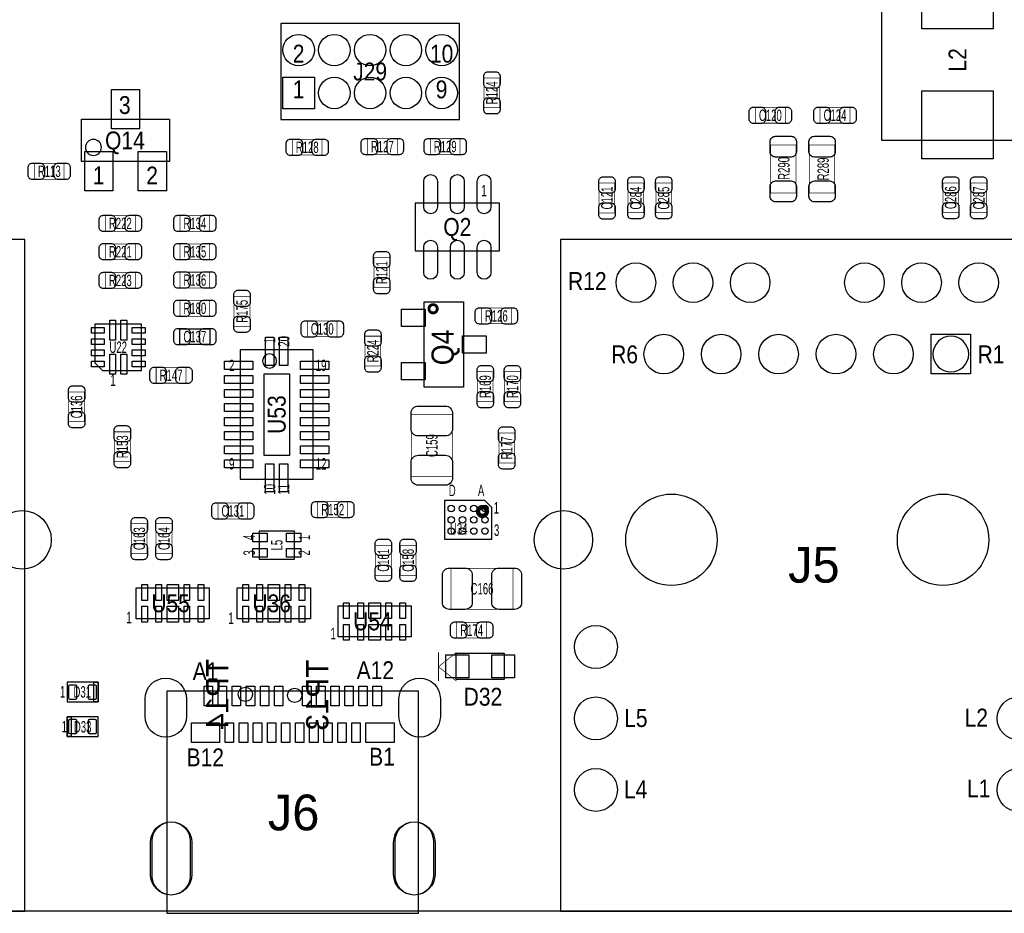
# Model space of a CAD drawing. Extents: x -31 to 174, y -12 to 124.
# Tile 12 of 20: x 86 to 121, y 0 to 32. Entities that reach past the tile are written whole.
import ezdxf
from ezdxf.enums import TextEntityAlignment as Align

# ---------------------------------------------------------------- set-up
doc = ezdxf.new("R2010")
doc.units = 0
for name, color, linetype in [('BG_OUTLINE', 3, 'CONTINUOUS'), ('PG_ASSEMBLY_TOP', 140, 'CONTINUOUS'), ('PIN_BOTTOM', 2, 'CONTINUOUS'), ('PIN_TOP', 160, 'CONTINUOUS'), ('RD_ASSEMBLY_BOTTOM', 140, 'CONTINUOUS'), ('RD_ASSEMBLY_TOP', 140, 'CONTINUOUS')]:
    doc.layers.add(name, color=color, linetype=linetype)

msp = doc.modelspace()

# ---------------------------------------------------------------- linework, layer by layer
at = {"layer": 'BG_OUTLINE'}
msp.add_lwpolyline([(0, 0), (0, 46.233588), (5.526532, 46.233588, 0.413393), (6.522212, 47.232062), (6.522212, 48.731932, 0.414214), (5.522214, 49.73193), (0, 49.73193), (0, 74.98207), (5.522214, 74.98207, 0.414214), (6.522212, 75.982068), (6.522212, 77.481938, 0.413393), (5.526532, 78.480412), (0, 78.480412), (0, 89.662), (150.622, 89.662), (150.622, 0)], format="xyb", close=True, dxfattribs=at)
at = {"layer": 'PG_ASSEMBLY_TOP'}
for points in [[(121.995184, 27.40914), (121.995184, 33.1089), (116.595144, 33.1089), (116.595144, 27.40914), (121.995184, 27.40914)], [(95.25, 28.1432), (101.6, 28.1432), (101.6, 31.5468), (95.25, 31.5468), (95.25, 28.1432)], [(88.175592, 26.652728), (88.175592, 28.152852), (91.295728, 28.152852), (91.295728, 26.652728), (88.175592, 26.652728)], [(100.023676, 25.170384), (100.023676, 23.470616), (103.023924, 23.470616), (103.023924, 25.170384), (100.023676, 25.170384)], [(68.628006, 0), (86.15807, 0), (86.15807, 23.880064), (68.628006, 23.880064), (68.628006, 0)], [(105.192322, 0), (122.722386, 0), (122.722386, 23.880064), (105.192322, 23.880064), (105.192322, 0)], [(90.299032, 20.870672), (88.649048, 20.870672), (88.649048, 19.485356), (88.913716, 19.220688), (90.299032, 19.220688), (90.299032, 20.870672)], [(91.666822, 20.141692), (91.666822, 20.701508), (92.727018, 20.701508), (92.727018, 20.141692), (91.666822, 20.141692)], [(93.805248, 19.95043), (93.805248, 15.35049), (96.405192, 15.35049), (96.405192, 19.95043), (93.805248, 19.95043)], [(101.067362, 14.601698), (101.067362, 13.221462), (102.747318, 13.221462), (102.747318, 14.351508), (102.497382, 14.601698), (101.067362, 14.601698)], [(94.48292, 13.51026), (94.48292, 12.5095), (95.7326, 12.5095), (95.7326, 13.51026), (94.48292, 13.51026)], [(103.18877, 8.231632), (101.48697, 8.231632), (101.48697, 9.171432), (103.18877, 9.171432), (103.18877, 8.231632)], [(88.75776, 8.135112), (87.65794, 8.135112), (87.65794, 7.435088), (88.75776, 7.435088), (88.75776, 8.135112)], [(91.205304, -0.0762), (100.145088, -0.0762), (100.145088, 7.823708), (91.205304, 7.823708), (91.205304, -0.0762)], [(87.65794, 6.210808), (88.75776, 6.210808), (88.75776, 6.910832), (87.65794, 6.910832), (87.65794, 6.210808)]]:
    msp.add_lwpolyline(points, dxfattribs=at)
for points, const_width in [([(102.470712, 29.615638), (103.030528, 29.615638), (103.030528, 28.555442), (102.470712, 28.555442), (102.470712, 29.615638)], 0.024892), ([(112.114838, 28.009342), (112.114838, 28.569158), (113.175034, 28.569158), (113.175034, 28.009342), (112.114838, 28.009342)], 0.024892), ([(115.472972, 28.569158), (115.472972, 28.009342), (114.412776, 28.009342), (114.412776, 28.569158), (115.472972, 28.569158)], 0.024892), ([(95.659702, 26.872692), (95.659702, 27.432508), (96.719898, 27.432508), (96.719898, 26.872692), (95.659702, 26.872692)], 0.024892), ([(99.386898, 27.457908), (99.386898, 26.898092), (98.326702, 26.898092), (98.326702, 27.457908), (99.386898, 27.457908)], 0.024892), ([(101.622098, 27.457908), (101.622098, 26.898092), (100.561902, 26.898092), (100.561902, 27.457908), (101.622098, 27.457908)], 0.024892), ([(113.555018, 25.529286), (112.654842, 25.529286), (112.654842, 27.229054), (113.555018, 27.229054), (113.555018, 25.529286)], 0.024892), ([(114.932968, 25.529286), (114.032792, 25.529286), (114.032792, 27.229054), (114.932968, 27.229054), (114.932968, 25.529286)], 0.024892), ([(86.491572, 26.016712), (86.491572, 26.576528), (87.551768, 26.576528), (87.551768, 26.016712), (86.491572, 26.016712)], 0.024892), ([(106.558842, 25.879298), (107.118658, 25.879298), (107.118658, 24.819102), (106.558842, 24.819102), (106.558842, 25.879298)], 0.024892), ([(108.147358, 24.825452), (107.587542, 24.825452), (107.587542, 25.885648), (108.147358, 25.885648), (108.147358, 24.825452)], 0.024892), ([(109.13745, 24.825452), (108.577634, 24.825452), (108.577634, 25.885648), (109.13745, 25.885648), (109.13745, 24.825452)], 0.024892), ([(119.337328, 24.825452), (118.777512, 24.825452), (118.777512, 25.885648), (119.337328, 25.885648), (119.337328, 24.825452)], 0.024892), ([(120.32742, 24.825452), (119.767604, 24.825452), (119.767604, 25.885648), (120.32742, 25.885648), (120.32742, 24.825452)], 0.024892), ([(89.020142, 24.16556), (89.020142, 24.725376), (90.080338, 24.725376), (90.080338, 24.16556), (89.020142, 24.16556)], 0.024892), ([(92.727018, 24.725376), (92.727018, 24.16556), (91.666822, 24.16556), (91.666822, 24.725376), (92.727018, 24.725376)], 0.024892), ([(90.080338, 23.719536), (90.080338, 23.15972), (89.020142, 23.15972), (89.020142, 23.719536), (90.080338, 23.719536)], 0.024892), ([(91.666822, 23.15972), (91.666822, 23.719536), (92.727018, 23.719536), (92.727018, 23.15972), (91.666822, 23.15972)], 0.024892), ([(99.118928, 22.16531), (98.559112, 22.16531), (98.559112, 23.225506), (99.118928, 23.225506), (99.118928, 22.16531)], 0.024892), ([(89.020142, 22.140164), (89.020142, 22.69998), (90.080338, 22.69998), (90.080338, 22.140164), (89.020142, 22.140164)], 0.024892), ([(92.727018, 22.713696), (92.727018, 22.15388), (91.666822, 22.15388), (91.666822, 22.713696), (92.727018, 22.713696)], 0.024892), ([(91.666822, 21.14804), (91.666822, 21.707856), (92.727018, 21.707856), (92.727018, 21.14804), (91.666822, 21.14804)], 0.024892), ([(93.593412, 21.853398), (94.153228, 21.853398), (94.153228, 20.793202), (93.593412, 20.793202), (93.593412, 21.853398)], 0.024892), ([(102.378002, 20.878292), (102.378002, 21.438108), (103.438198, 21.438108), (103.438198, 20.878292), (102.378002, 20.878292)], 0.024892), ([(96.193102, 20.416012), (96.193102, 20.975828), (97.253298, 20.975828), (97.253298, 20.416012), (96.193102, 20.416012)], 0.024892), ([(98.244152, 20.438618), (98.803968, 20.438618), (98.803968, 19.378422), (98.244152, 19.378422), (98.244152, 20.438618)], 0.024892), ([(91.883738, 19.327368), (91.883738, 18.767552), (90.823542, 18.767552), (90.823542, 19.327368), (91.883738, 19.327368)], 0.024892), ([(102.234492, 19.173698), (102.794308, 19.173698), (102.794308, 18.113502), (102.234492, 18.113502), (102.234492, 19.173698)], 0.024892), ([(103.762048, 18.113502), (103.202232, 18.113502), (103.202232, 19.173698), (103.762048, 19.173698), (103.762048, 18.113502)], 0.024892), ([(87.715852, 18.454878), (88.275668, 18.454878), (88.275668, 17.394682), (87.715852, 17.394682), (87.715852, 18.454878)], 0.024892), ([(101.347016, 15.448026), (99.887024, 15.448026), (99.887024, 17.648174), (101.347016, 17.648174), (101.347016, 15.448026)], 0.024892), ([(89.901268, 15.977362), (89.341452, 15.977362), (89.341452, 17.037558), (89.901268, 17.037558), (89.901268, 15.977362)], 0.024892), ([(103.558848, 15.934182), (102.999032, 15.934182), (102.999032, 16.994378), (103.558848, 16.994378), (103.558848, 15.934182)], 0.024892), ([(94.078298, 14.503908), (94.078298, 13.944092), (93.018102, 13.944092), (93.018102, 14.503908), (94.078298, 14.503908)], 0.024892), ([(96.566482, 13.994892), (96.566482, 14.554708), (97.626678, 14.554708), (97.626678, 13.994892), (96.566482, 13.994892)], 0.024892), ([(90.501978, 12.71143), (89.942162, 12.71143), (89.942162, 13.771626), (90.501978, 13.771626), (90.501978, 12.71143)], 0.024892), ([(90.822018, 13.771626), (91.381834, 13.771626), (91.381834, 12.71143), (90.822018, 12.71143), (90.822018, 13.771626)], 0.024892), ([(98.615246, 13.002006), (99.175062, 13.002006), (99.175062, 11.94181), (98.615246, 11.94181), (98.615246, 13.002006)], 0.024892), ([(100.054918, 11.94181), (99.495102, 11.94181), (99.495102, 13.002006), (100.054918, 13.002006), (100.054918, 11.94181)], 0.024892), ([(101.300026, 10.730484), (101.300026, 12.190476), (103.500174, 12.190476), (103.500174, 10.730484), (101.300026, 10.730484)], 0.024892), ([(101.502972, 9.709912), (101.502972, 10.269728), (102.563168, 10.269728), (102.563168, 9.709912), (101.502972, 9.709912)], 0.024892), ([(100.85451, 8.687308), (100.85451, 9.195308)], 0.0254), ([(101.48951, 9.195308), (100.85451, 8.687308)], 0.0254), ([(100.85451, 8.179308), (100.85451, 8.687308)], 0.0254), ([(100.85451, 8.687308), (101.48951, 8.179308)], 0.0254)]:
    msp.add_lwpolyline(points, dxfattribs=dict(at, const_width=const_width))
msp.add_lwpolyline([(88.876632, 27.14879, 1), (88.308688, 27.14879, 1)], format="xyb", close=True, dxfattribs=at)
for points in [[(100.343716, 21.662136), (101.743764, 21.662136), (101.743764, 18.622264), (100.343716, 18.622264)], [(90.112088, 10.39241), (90.112088, 11.49223), (92.712032, 11.49223), (92.712032, 10.39241)], [(93.703648, 10.39241), (93.703648, 11.49223), (96.303592, 11.49223), (96.303592, 10.39241)], [(97.285048, 9.74979), (97.285048, 10.84961), (99.884992, 10.84961), (99.884992, 9.74979)], [(88.75776, 8.135112), (88.75776, 7.435088), (88.6079, 7.435088), (88.6079, 8.135112)], [(87.65794, 6.210808), (87.65794, 6.910832), (87.8078, 6.910832), (87.8078, 6.210808)]]:
    msp.add_lwpolyline(points, close=True, dxfattribs=at)
for points, const_width in [([(100.810822, 21.4122, 1), (100.514658, 21.4122, 1), (100.810822, 21.4122)], 0.1016), ([(102.573074, 14.207236, 0.999644), (102.258114, 14.207236, 1.000356), (102.573074, 14.207236)], 0.1524)]:
    msp.add_lwpolyline(points, format="xyb", dxfattribs=dict(at, const_width=const_width))
for points in [[(119.69242, 19.800062, 1), (118.42242, 19.800062, 1), (119.69242, 19.800062)], [(95.101156, 19.55546, 1), (94.601284, 19.55546, 1), (95.101156, 19.55546)]]:
    msp.add_lwpolyline(points, format="xyb", dxfattribs=at)
at = {"layer": 'PIN_BOTTOM'}
for points in [[(96.4438, 29.6418), (96.4438, 28.5242), (95.3262, 28.5242), (95.3262, 29.6418)], [(118.353332, 19.095974), (118.353332, 20.503896), (119.761254, 20.503896), (119.761254, 19.095974)]]:
    msp.add_lwpolyline(points, close=True, dxfattribs=at)
for points in [[(91.901264, 7.547102), (91.901264, 6.92023, -1), (90.428064, 6.92023), (90.428064, 7.547102, -1)], [(99.449128, 6.92023), (99.449128, 7.547102, -1), (100.922328, 7.547102), (100.922328, 6.92023, -1)], [(92.032201, 2.496693), (92.032201, 1.250823, -1), (90.678127, 1.250823), (90.678127, 2.496693, -1)], [(100.672265, 2.496693), (100.672265, 1.250823, -1), (99.318191, 1.250823), (99.318191, 2.496693, -1)]]:
    msp.add_lwpolyline(points, format="xyb", close=True, dxfattribs=at)
for centre, radius in [((95.885, 30.607), 0.5588), ((97.155, 30.607), 0.5588), ((98.425, 30.607), 0.5588), ((99.695, 30.607), 0.5588), ((100.965, 30.607), 0.5588), ((97.155, 29.083), 0.5588), ((98.425, 29.083), 0.5588), ((99.695, 29.083), 0.5588), ((100.965, 29.083), 0.5588), ((107.86745, 22.340062), 0.703961), ((109.897418, 22.340062), 0.703961), ((111.927386, 22.340062), 0.703961), ((115.987322, 22.340062), 0.703961), ((118.017544, 22.340062), 0.703961), ((120.047512, 22.340062), 0.703961), ((108.857542, 19.800062), 0.703961), ((110.897416, 19.800062), 0.703961), ((112.937544, 19.800062), 0.703961), ((114.977418, 19.800062), 0.703961), ((117.017546, 19.800062), 0.703961), ((109.13237, 13.200126), 1.624965), ((118.782338, 13.200126), 1.624965), ((86.057994, 13.200126), 1.038987), ((105.292398, 13.200126), 1.038987), ((106.447336, 9.390126), 0.764032), ((93.992446, 7.708646), 0.254), ((95.742506, 7.6708), 0.254), ((106.447336, 6.850126), 0.764032), ((121.467372, 6.850126), 0.764032), ((106.447336, 4.310126), 0.764032), ((121.467372, 4.310126), 0.764032)]:
    msp.add_circle(centre, radius, dxfattribs=at)
at = {"layer": 'PIN_TOP'}
for points in [[(118.025164, 31.35884), (118.025164, 33.77184), (120.565164, 33.77184), (120.565164, 31.35884)], [(96.4438, 29.6418), (96.4438, 28.5242), (95.3262, 28.5242), (95.3262, 29.6418)], [(89.235534, 27.80284), (89.235534, 29.202888), (90.235532, 29.202888), (90.235532, 27.80284)], [(118.025164, 26.7462), (118.025164, 29.1592), (120.565164, 29.1592), (120.565164, 26.7462)], [(88.285574, 25.602692), (88.285574, 27.00274), (89.285572, 27.00274), (89.285572, 25.602692)], [(90.185494, 25.602692), (90.185494, 27.00274), (91.185492, 27.00274), (91.185492, 25.602692)], [(99.539806, 21.39696), (100.378006, 21.39696), (100.378006, 20.78736), (99.539806, 20.78736)], [(89.375742, 20.295616), (89.172542, 20.295616), (89.172542, 21.006816), (89.375742, 21.006816)], [(89.775538, 20.295616), (89.572338, 20.295616), (89.572338, 21.006816), (89.775538, 21.006816)], [(88.977724, 20.544028), (88.520524, 20.544028), (88.520524, 20.747228), (88.977724, 20.747228)], [(90.427556, 20.544028), (89.970356, 20.544028), (89.970356, 20.747228), (90.427556, 20.747228)], [(88.977724, 20.143978), (88.520524, 20.143978), (88.520524, 20.347178), (88.977724, 20.347178)], [(90.427556, 20.143978), (89.970356, 20.143978), (89.970356, 20.347178), (90.427556, 20.347178)], [(94.71025, 19.400266), (94.71025, 20.400264), (95.000318, 20.400264), (95.000318, 19.400266)], [(95.210122, 19.400266), (95.210122, 20.400264), (95.50019, 20.400264), (95.50019, 19.400266)], [(101.709474, 20.447), (102.547674, 20.447), (102.547674, 19.8374), (101.709474, 19.8374)], [(118.353332, 19.095974), (118.353332, 20.503896), (119.761254, 20.503896), (119.761254, 19.095974)], [(88.977724, 19.744182), (88.520524, 19.744182), (88.520524, 19.947382), (88.977724, 19.947382)], [(90.427556, 19.744182), (89.970356, 19.744182), (89.970356, 19.947382), (90.427556, 19.947382)], [(89.375742, 19.084544), (89.172542, 19.084544), (89.172542, 19.795744), (89.375742, 19.795744)], [(89.775538, 19.084544), (89.572338, 19.084544), (89.572338, 19.795744), (89.775538, 19.795744)], [(88.977724, 19.344132), (88.520524, 19.344132), (88.520524, 19.547332), (88.977724, 19.547332)], [(90.427556, 19.344132), (89.970356, 19.344132), (89.970356, 19.547332), (90.427556, 19.547332)], [(93.255211, 19.545554), (94.255209, 19.545554), (94.255209, 19.255486), (93.255211, 19.255486)], [(95.955231, 19.545554), (96.955229, 19.545554), (96.955229, 19.255486), (95.955231, 19.255486)], [(99.539806, 19.49704), (100.378006, 19.49704), (100.378006, 18.88744), (99.539806, 18.88744)], [(93.255211, 19.045428), (94.255209, 19.045428), (94.255209, 18.75536), (93.255211, 18.75536)], [(94.655259, 19.100419), (95.555181, 19.100419), (95.555181, 16.200501), (94.655259, 16.200501)], [(95.955231, 19.045428), (96.955229, 19.045428), (96.955229, 18.75536), (95.955231, 18.75536)], [(93.255211, 18.545556), (94.255209, 18.545556), (94.255209, 18.255488), (93.255211, 18.255488)], [(95.955231, 18.545556), (96.955229, 18.545556), (96.955229, 18.255488), (95.955231, 18.255488)], [(93.255211, 18.04543), (94.255209, 18.04543), (94.255209, 17.755362), (93.255211, 17.755362)], [(95.955231, 18.04543), (96.955229, 18.04543), (96.955229, 17.755362), (95.955231, 17.755362)], [(93.255211, 17.545558), (94.255209, 17.545558), (94.255209, 17.25549), (93.255211, 17.25549)], [(95.955231, 17.545558), (96.955229, 17.545558), (96.955229, 17.25549), (95.955231, 17.25549)], [(93.255211, 17.045432), (94.255209, 17.045432), (94.255209, 16.755364), (93.255211, 16.755364)], [(95.955231, 17.045432), (96.955229, 17.045432), (96.955229, 16.755364), (95.955231, 16.755364)], [(93.255211, 16.54556), (94.255209, 16.54556), (94.255209, 16.255492), (93.255211, 16.255492)], [(95.955231, 16.54556), (96.955229, 16.54556), (96.955229, 16.255492), (95.955231, 16.255492)], [(93.255211, 16.045434), (94.255209, 16.045434), (94.255209, 15.755366), (93.255211, 15.755366)], [(94.71025, 14.900402), (94.71025, 15.9004), (95.000318, 15.9004), (95.000318, 14.900402)], [(95.210122, 14.900402), (95.210122, 15.9004), (95.50019, 15.9004), (95.50019, 14.900402)], [(95.955231, 16.045434), (96.955229, 16.045434), (96.955229, 15.755366), (95.955231, 15.755366)], [(94.25432, 13.4366), (94.76232, 13.4366), (94.76232, 13.1318), (94.25432, 13.1318)], [(95.4532, 13.4366), (95.9612, 13.4366), (95.9612, 13.1318), (95.4532, 13.1318)], [(94.25432, 12.88796), (94.76232, 12.88796), (94.76232, 12.58316), (94.25432, 12.58316)], [(95.4532, 12.88796), (95.9612, 12.88796), (95.9612, 12.58316), (95.4532, 12.58316)], [(90.311986, 11.047984), (90.311986, 11.606784), (90.511884, 11.606784), (90.511884, 11.047984)], [(90.811858, 11.047984), (90.811858, 11.606784), (91.011756, 11.606784), (91.011756, 11.047984)], [(91.20886, 11.047984), (91.20886, 11.606784), (91.61526, 11.606784), (91.61526, 11.047984)], [(91.81211, 11.047984), (91.81211, 11.606784), (92.012008, 11.606784), (92.012008, 11.047984)], [(92.311982, 11.047984), (92.311982, 11.606784), (92.51188, 11.606784), (92.51188, 11.047984)], [(93.903546, 11.047984), (93.903546, 11.606784), (94.103444, 11.606784), (94.103444, 11.047984)], [(94.403418, 11.047984), (94.403418, 11.606784), (94.603316, 11.606784), (94.603316, 11.047984)], [(94.80042, 11.047984), (94.80042, 11.606784), (95.20682, 11.606784), (95.20682, 11.047984)], [(95.40367, 11.047984), (95.40367, 11.606784), (95.603568, 11.606784), (95.603568, 11.047984)], [(95.903542, 11.047984), (95.903542, 11.606784), (96.10344, 11.606784), (96.10344, 11.047984)], [(97.484946, 10.405364), (97.484946, 10.964164), (97.684844, 10.964164), (97.684844, 10.405364)], [(97.984818, 10.405364), (97.984818, 10.964164), (98.184716, 10.964164), (98.184716, 10.405364)], [(98.38182, 10.405364), (98.38182, 10.964164), (98.78822, 10.964164), (98.78822, 10.405364)], [(98.98507, 10.405364), (98.98507, 10.964164), (99.184968, 10.964164), (99.184968, 10.405364)], [(99.484942, 10.405364), (99.484942, 10.964164), (99.68484, 10.964164), (99.68484, 10.405364)], [(90.311986, 10.277856), (90.311986, 10.836656), (90.511884, 10.836656), (90.511884, 10.277856)], [(90.811858, 10.277856), (90.811858, 10.836656), (91.011756, 10.836656), (91.011756, 10.277856)], [(91.20886, 10.277856), (91.20886, 10.836656), (91.61526, 10.836656), (91.61526, 10.277856)], [(91.81211, 10.277856), (91.81211, 10.836656), (92.012008, 10.836656), (92.012008, 10.277856)], [(92.311982, 10.277856), (92.311982, 10.836656), (92.51188, 10.836656), (92.51188, 10.277856)], [(93.903546, 10.277856), (93.903546, 10.836656), (94.103444, 10.836656), (94.103444, 10.277856)], [(94.403418, 10.277856), (94.403418, 10.836656), (94.603316, 10.836656), (94.603316, 10.277856)], [(94.80042, 10.277856), (94.80042, 10.836656), (95.20682, 10.836656), (95.20682, 10.277856)], [(95.40367, 10.277856), (95.40367, 10.836656), (95.603568, 10.836656), (95.603568, 10.277856)], [(95.903542, 10.277856), (95.903542, 10.836656), (96.10344, 10.836656), (96.10344, 10.277856)], [(97.484946, 9.635236), (97.484946, 10.194036), (97.684844, 10.194036), (97.684844, 9.635236)], [(97.984818, 9.635236), (97.984818, 10.194036), (98.184716, 10.194036), (98.184716, 9.635236)], [(98.38182, 9.635236), (98.38182, 10.194036), (98.78822, 10.194036), (98.78822, 9.635236)], [(98.98507, 9.635236), (98.98507, 10.194036), (99.184968, 10.194036), (99.184968, 9.635236)], [(99.484942, 9.635236), (99.484942, 10.194036), (99.68484, 10.194036), (99.68484, 9.635236)], [(101.11867, 9.107932), (101.93147, 9.107932), (101.93147, 8.295132), (101.11867, 8.295132)], [(102.74427, 9.107932), (103.55707, 9.107932), (103.55707, 8.295132), (102.74427, 8.295132)], [(92.525088, 7.29361), (92.525088, 7.993634), (92.825062, 7.993634), (92.825062, 7.29361)], [(93.02496, 7.29361), (93.02496, 7.993634), (93.324934, 7.993634), (93.324934, 7.29361)], [(93.525086, 7.29361), (93.525086, 7.993634), (93.82506, 7.993634), (93.82506, 7.29361)], [(94.024958, 7.29361), (94.024958, 7.993634), (94.324932, 7.993634), (94.324932, 7.29361)], [(94.525084, 7.29361), (94.525084, 7.993634), (94.825058, 7.993634), (94.825058, 7.29361)], [(95.024956, 7.29361), (95.024956, 7.993634), (95.32493, 7.993634), (95.32493, 7.29361)], [(96.025208, 7.29361), (96.025208, 7.993634), (96.325182, 7.993634), (96.325182, 7.29361)], [(96.52508, 7.29361), (96.52508, 7.993634), (96.825054, 7.993634), (96.825054, 7.29361)], [(97.025206, 7.29361), (97.025206, 7.993634), (97.32518, 7.993634), (97.32518, 7.29361)], [(97.525078, 7.29361), (97.525078, 7.993634), (97.825052, 7.993634), (97.825052, 7.29361)], [(98.025204, 7.29361), (98.025204, 7.993634), (98.325178, 7.993634), (98.325178, 7.29361)], [(98.525076, 7.29361), (98.525076, 7.993634), (98.82505, 7.993634), (98.82505, 7.29361)], [(92.075, 5.993638), (92.075, 6.693662), (93.074998, 6.693662), (93.074998, 5.993638)], [(93.27515, 5.993638), (93.27515, 6.693662), (93.575124, 6.693662), (93.575124, 5.993638)], [(93.775022, 5.993638), (93.775022, 6.693662), (94.074996, 6.693662), (94.074996, 5.993638)], [(94.275148, 5.993638), (94.275148, 6.693662), (94.575122, 6.693662), (94.575122, 5.993638)], [(94.77502, 5.993638), (94.77502, 6.693662), (95.074994, 6.693662), (95.074994, 5.993638)], [(95.275146, 5.993638), (95.275146, 6.693662), (95.57512, 6.693662), (95.57512, 5.993638)], [(95.775018, 5.993638), (95.775018, 6.693662), (96.074992, 6.693662), (96.074992, 5.993638)], [(96.275144, 5.993638), (96.275144, 6.693662), (96.575118, 6.693662), (96.575118, 5.993638)], [(96.775016, 5.993638), (96.775016, 6.693662), (97.07499, 6.693662), (97.07499, 5.993638)], [(97.275142, 5.993638), (97.275142, 6.693662), (97.575116, 6.693662), (97.575116, 5.993638)], [(97.775014, 5.993638), (97.775014, 6.693662), (98.074988, 6.693662), (98.074988, 5.993638)], [(98.27514, 5.993638), (98.27514, 6.693662), (99.275138, 6.693662), (99.275138, 5.993638)]]:
    msp.add_lwpolyline(points, close=True, dxfattribs=at)
for points in [[(103.040688, 29.685488), (103.040688, 29.40558, -0.414846), (102.890574, 29.255466), (102.610666, 29.255466, -0.414846), (102.460552, 29.40558), (102.460552, 29.685488, -0.414846), (102.610666, 29.835602), (102.890574, 29.835602, -0.414846)], [(102.460552, 28.485592), (102.460552, 28.7655, -0.414846), (102.610666, 28.915614), (102.890574, 28.915614, -0.414846), (103.040688, 28.7655), (103.040688, 28.485592, -0.414846), (102.890574, 28.335478), (102.610666, 28.335478, -0.414846)], [(112.044988, 28.579318), (112.324896, 28.579318, -0.414846), (112.47501, 28.429204), (112.47501, 28.149296, -0.414846), (112.324896, 27.999182), (112.044988, 27.999182, -0.414846), (111.894874, 28.149296), (111.894874, 28.429204, -0.414846)], [(113.244884, 27.999182), (112.964976, 27.999182, -0.414846), (112.814862, 28.149296), (112.814862, 28.429204, -0.414846), (112.964976, 28.579318), (113.244884, 28.579318, -0.414846), (113.394998, 28.429204), (113.394998, 28.149296, -0.414846)], [(114.342926, 28.579318), (114.622834, 28.579318, -0.414846), (114.772948, 28.429204), (114.772948, 28.149296, -0.414846), (114.622834, 27.999182), (114.342926, 27.999182, -0.414846), (114.192812, 28.149296), (114.192812, 28.429204, -0.414846)], [(115.542822, 27.999182), (115.262914, 27.999182, -0.414846), (115.1128, 28.149296), (115.1128, 28.429204, -0.414846), (115.262914, 28.579318), (115.542822, 28.579318, -0.414846), (115.692936, 28.429204), (115.692936, 28.149296, -0.414846)], [(95.589852, 27.442668), (95.86976, 27.442668, -0.414846), (96.019874, 27.292554), (96.019874, 27.012646, -0.414846), (95.86976, 26.862532), (95.589852, 26.862532, -0.414846), (95.439738, 27.012646), (95.439738, 27.292554, -0.414846)], [(96.789748, 26.862532), (96.50984, 26.862532, -0.414846), (96.359726, 27.012646), (96.359726, 27.292554, -0.414846), (96.50984, 27.442668), (96.789748, 27.442668, -0.414846), (96.939862, 27.292554), (96.939862, 27.012646, -0.414846)], [(98.256852, 27.468068), (98.53676, 27.468068, -0.414846), (98.686874, 27.317954), (98.686874, 27.038046, -0.414846), (98.53676, 26.887932), (98.256852, 26.887932, -0.414846), (98.106738, 27.038046), (98.106738, 27.317954, -0.414846)], [(99.456748, 26.887932), (99.17684, 26.887932, -0.414846), (99.026726, 27.038046), (99.026726, 27.317954, -0.414846), (99.17684, 27.468068), (99.456748, 27.468068, -0.414846), (99.606862, 27.317954), (99.606862, 27.038046, -0.414846)], [(100.492052, 27.468068), (100.77196, 27.468068, -0.414846), (100.922074, 27.317954), (100.922074, 27.038046, -0.414846), (100.77196, 26.887932), (100.492052, 26.887932, -0.414846), (100.341938, 27.038046), (100.341938, 27.317954, -0.414846)], [(101.691948, 26.887932), (101.41204, 26.887932, -0.414846), (101.261926, 27.038046), (101.261926, 27.317954, -0.414846), (101.41204, 27.468068), (101.691948, 27.468068, -0.414846), (101.842062, 27.317954), (101.842062, 27.038046, -0.414846)], [(113.570004, 27.354276), (113.570004, 26.994104, -0.414556), (113.380012, 26.804112), (112.829848, 26.804112, -0.414556), (112.639856, 26.994104), (112.639856, 27.354276, -0.414556), (112.829848, 27.544268), (113.380012, 27.544268, -0.414556)], [(114.947954, 27.354276), (114.947954, 26.994104, -0.414556), (114.757962, 26.804112), (114.207798, 26.804112, -0.414556), (114.017806, 26.994104), (114.017806, 27.354276, -0.414556), (114.207798, 27.544268), (114.757962, 27.544268, -0.414556)], [(86.421722, 26.586688), (86.70163, 26.586688, -0.414846), (86.851744, 26.436574), (86.851744, 26.156666, -0.414846), (86.70163, 26.006552), (86.421722, 26.006552, -0.414846), (86.271608, 26.156666), (86.271608, 26.436574, -0.414846)], [(87.621618, 26.006552), (87.34171, 26.006552, -0.414846), (87.191596, 26.156666), (87.191596, 26.436574, -0.414846), (87.34171, 26.586688), (87.621618, 26.586688, -0.414846), (87.771732, 26.436574), (87.771732, 26.156666, -0.414846)], [(100.328857, 25.035637), (100.328857, 25.935559, -1), (100.818823, 25.935559), (100.818823, 25.035637, -1)], [(101.278817, 25.035637), (101.278817, 25.935559, -1), (101.768783, 25.935559), (101.768783, 25.035637, -1)], [(102.228777, 25.035637), (102.228777, 25.935559, -1), (102.718743, 25.935559), (102.718743, 25.035637, -1)], [(107.128818, 25.949148), (107.128818, 25.66924, -0.414846), (106.978704, 25.519126), (106.698796, 25.519126, -0.414846), (106.548682, 25.66924), (106.548682, 25.949148, -0.414846), (106.698796, 26.099262), (106.978704, 26.099262, -0.414846)], [(108.157518, 25.955498), (108.157518, 25.67559, -0.414846), (108.007404, 25.525476), (107.727496, 25.525476, -0.414846), (107.577382, 25.67559), (107.577382, 25.955498, -0.414846), (107.727496, 26.105612), (108.007404, 26.105612, -0.414846)], [(109.14761, 25.955498), (109.14761, 25.67559, -0.414846), (108.997496, 25.525476), (108.717588, 25.525476, -0.414846), (108.567474, 25.67559), (108.567474, 25.955498, -0.414846), (108.717588, 26.105612), (108.997496, 26.105612, -0.414846)], [(112.639856, 25.404064), (112.639856, 25.764236, -0.414556), (112.829848, 25.954228), (113.380012, 25.954228, -0.414556), (113.570004, 25.764236), (113.570004, 25.404064, -0.414556), (113.380012, 25.214072), (112.829848, 25.214072, -0.414556)], [(114.017806, 25.404064), (114.017806, 25.764236, -0.414556), (114.207798, 25.954228), (114.757962, 25.954228, -0.414556), (114.947954, 25.764236), (114.947954, 25.404064, -0.414556), (114.757962, 25.214072), (114.207798, 25.214072, -0.414556)], [(119.347488, 25.955498), (119.347488, 25.67559, -0.414846), (119.197374, 25.525476), (118.917466, 25.525476, -0.414846), (118.767352, 25.67559), (118.767352, 25.955498, -0.414846), (118.917466, 26.105612), (119.197374, 26.105612, -0.414846)], [(120.33758, 25.955498), (120.33758, 25.67559, -0.414846), (120.187466, 25.525476), (119.907558, 25.525476, -0.414846), (119.757444, 25.67559), (119.757444, 25.955498, -0.414846), (119.907558, 26.105612), (120.187466, 26.105612, -0.414846)], [(106.548682, 24.749252), (106.548682, 25.02916, -0.414846), (106.698796, 25.179274), (106.978704, 25.179274, -0.414846), (107.128818, 25.02916), (107.128818, 24.749252, -0.414846), (106.978704, 24.599138), (106.698796, 24.599138, -0.414846)], [(107.577382, 24.755602), (107.577382, 25.03551, -0.414846), (107.727496, 25.185624), (108.007404, 25.185624, -0.414846), (108.157518, 25.03551), (108.157518, 24.755602, -0.414846), (108.007404, 24.605488), (107.727496, 24.605488, -0.414846)], [(108.567474, 24.755602), (108.567474, 25.03551, -0.414846), (108.717588, 25.185624), (108.997496, 25.185624, -0.414846), (109.14761, 25.03551), (109.14761, 24.755602, -0.414846), (108.997496, 24.605488), (108.717588, 24.605488, -0.414846)], [(118.767352, 24.755602), (118.767352, 25.03551, -0.414846), (118.917466, 25.185624), (119.197374, 25.185624, -0.414846), (119.347488, 25.03551), (119.347488, 24.755602, -0.414846), (119.197374, 24.605488), (118.917466, 24.605488, -0.414846)], [(119.757444, 24.755602), (119.757444, 25.03551, -0.414846), (119.907558, 25.185624), (120.187466, 25.185624, -0.414846), (120.33758, 25.03551), (120.33758, 24.755602, -0.414846), (120.187466, 24.605488), (119.907558, 24.605488, -0.414846)], [(88.950292, 24.735536), (89.2302, 24.735536, -0.414846), (89.380314, 24.585422), (89.380314, 24.305514, -0.414846), (89.2302, 24.1554), (88.950292, 24.1554, -0.414846), (88.800178, 24.305514), (88.800178, 24.585422, -0.414846)], [(90.150188, 24.1554), (89.87028, 24.1554, -0.414846), (89.720166, 24.305514), (89.720166, 24.585422, -0.414846), (89.87028, 24.735536), (90.150188, 24.735536, -0.414846), (90.300302, 24.585422), (90.300302, 24.305514, -0.414846)], [(91.596972, 24.735536), (91.87688, 24.735536, -0.414846), (92.026994, 24.585422), (92.026994, 24.305514, -0.414846), (91.87688, 24.1554), (91.596972, 24.1554, -0.414846), (91.446858, 24.305514), (91.446858, 24.585422, -0.414846)], [(92.796868, 24.1554), (92.51696, 24.1554, -0.414846), (92.366846, 24.305514), (92.366846, 24.585422, -0.414846), (92.51696, 24.735536), (92.796868, 24.735536, -0.414846), (92.946982, 24.585422), (92.946982, 24.305514, -0.414846)], [(100.328857, 22.705441), (100.328857, 23.605363, -1), (100.818823, 23.605363), (100.818823, 22.705441, -1)], [(101.278817, 22.705441), (101.278817, 23.605363, -1), (101.768783, 23.605363), (101.768783, 22.705441, -1)], [(102.228777, 22.705441), (102.228777, 23.605363, -1), (102.718743, 23.605363), (102.718743, 22.705441, -1)], [(88.950292, 23.729696), (89.2302, 23.729696, -0.414846), (89.380314, 23.579582), (89.380314, 23.299674, -0.414846), (89.2302, 23.14956), (88.950292, 23.14956, -0.414846), (88.800178, 23.299674), (88.800178, 23.579582, -0.414846)], [(90.150188, 23.14956), (89.87028, 23.14956, -0.414846), (89.720166, 23.299674), (89.720166, 23.579582, -0.414846), (89.87028, 23.729696), (90.150188, 23.729696, -0.414846), (90.300302, 23.579582), (90.300302, 23.299674, -0.414846)], [(91.596972, 23.729696), (91.87688, 23.729696, -0.414846), (92.026994, 23.579582), (92.026994, 23.299674, -0.414846), (91.87688, 23.14956), (91.596972, 23.14956, -0.414846), (91.446858, 23.299674), (91.446858, 23.579582, -0.414846)], [(92.796868, 23.14956), (92.51696, 23.14956, -0.414846), (92.366846, 23.299674), (92.366846, 23.579582, -0.414846), (92.51696, 23.729696), (92.796868, 23.729696, -0.414846), (92.946982, 23.579582), (92.946982, 23.299674, -0.414846)], [(99.129088, 23.295356), (99.129088, 23.015448, -0.414846), (98.978974, 22.865334), (98.699066, 22.865334, -0.414846), (98.548952, 23.015448), (98.548952, 23.295356, -0.414846), (98.699066, 23.44547), (98.978974, 23.44547, -0.414846)], [(88.950292, 22.71014), (89.2302, 22.71014, -0.414846), (89.380314, 22.560026), (89.380314, 22.280118, -0.414846), (89.2302, 22.130004), (88.950292, 22.130004, -0.414846), (88.800178, 22.280118), (88.800178, 22.560026, -0.414846)], [(90.150188, 22.130004), (89.87028, 22.130004, -0.414846), (89.720166, 22.280118), (89.720166, 22.560026, -0.414846), (89.87028, 22.71014), (90.150188, 22.71014, -0.414846), (90.300302, 22.560026), (90.300302, 22.280118, -0.414846)], [(91.596972, 22.723856), (91.87688, 22.723856, -0.414846), (92.026994, 22.573742), (92.026994, 22.293834, -0.414846), (91.87688, 22.14372), (91.596972, 22.14372, -0.414846), (91.446858, 22.293834), (91.446858, 22.573742, -0.414846)], [(92.796868, 22.14372), (92.51696, 22.14372, -0.414846), (92.366846, 22.293834), (92.366846, 22.573742, -0.414846), (92.51696, 22.723856), (92.796868, 22.723856, -0.414846), (92.946982, 22.573742), (92.946982, 22.293834, -0.414846)], [(98.548952, 22.09546), (98.548952, 22.375368, -0.414846), (98.699066, 22.525482), (98.978974, 22.525482, -0.414846), (99.129088, 22.375368), (99.129088, 22.09546, -0.414846), (98.978974, 21.945346), (98.699066, 21.945346, -0.414846)], [(94.163388, 21.923248), (94.163388, 21.64334, -0.414846), (94.013274, 21.493226), (93.733366, 21.493226, -0.414846), (93.583252, 21.64334), (93.583252, 21.923248, -0.414846), (93.733366, 22.073362), (94.013274, 22.073362, -0.414846)], [(91.596972, 21.718016), (91.87688, 21.718016, -0.414846), (92.026994, 21.567902), (92.026994, 21.287994, -0.414846), (91.87688, 21.13788), (91.596972, 21.13788, -0.414846), (91.446858, 21.287994), (91.446858, 21.567902, -0.414846)], [(92.796868, 21.13788), (92.51696, 21.13788, -0.414846), (92.366846, 21.287994), (92.366846, 21.567902, -0.414846), (92.51696, 21.718016), (92.796868, 21.718016, -0.414846), (92.946982, 21.567902), (92.946982, 21.287994, -0.414846)], [(102.308152, 21.448268), (102.58806, 21.448268, -0.414846), (102.738174, 21.298154), (102.738174, 21.018246, -0.414846), (102.58806, 20.868132), (102.308152, 20.868132, -0.414846), (102.158038, 21.018246), (102.158038, 21.298154, -0.414846)], [(103.508048, 20.868132), (103.22814, 20.868132, -0.414846), (103.078026, 21.018246), (103.078026, 21.298154, -0.414846), (103.22814, 21.448268), (103.508048, 21.448268, -0.414846), (103.658162, 21.298154), (103.658162, 21.018246, -0.414846)], [(93.583252, 20.723352), (93.583252, 21.00326, -0.414846), (93.733366, 21.153374), (94.013274, 21.153374, -0.414846), (94.163388, 21.00326), (94.163388, 20.723352, -0.414846), (94.013274, 20.573238), (93.733366, 20.573238, -0.414846)], [(91.596972, 20.711668), (91.87688, 20.711668, -0.414846), (92.026994, 20.561554), (92.026994, 20.281646, -0.414846), (91.87688, 20.131532), (91.596972, 20.131532, -0.414846), (91.446858, 20.281646), (91.446858, 20.561554, -0.414846)], [(92.796868, 20.131532), (92.51696, 20.131532, -0.414846), (92.366846, 20.281646), (92.366846, 20.561554, -0.414846), (92.51696, 20.711668), (92.796868, 20.711668, -0.414846), (92.946982, 20.561554), (92.946982, 20.281646, -0.414846)], [(96.123252, 20.985988), (96.40316, 20.985988, -0.414846), (96.553274, 20.835874), (96.553274, 20.555966, -0.414846), (96.40316, 20.405852), (96.123252, 20.405852, -0.414846), (95.973138, 20.555966), (95.973138, 20.835874, -0.414846)], [(97.323148, 20.405852), (97.04324, 20.405852, -0.414846), (96.893126, 20.555966), (96.893126, 20.835874, -0.414846), (97.04324, 20.985988), (97.323148, 20.985988, -0.414846), (97.473262, 20.835874), (97.473262, 20.555966, -0.414846)], [(98.814128, 20.508468), (98.814128, 20.22856, -0.414846), (98.664014, 20.078446), (98.384106, 20.078446, -0.414846), (98.233992, 20.22856), (98.233992, 20.508468, -0.414846), (98.384106, 20.658582), (98.664014, 20.658582, -0.414846)], [(98.233992, 19.308572), (98.233992, 19.58848, -0.414846), (98.384106, 19.738594), (98.664014, 19.738594, -0.414846), (98.814128, 19.58848), (98.814128, 19.308572, -0.414846), (98.664014, 19.158458), (98.384106, 19.158458, -0.414846)], [(90.753692, 19.337528), (91.0336, 19.337528, -0.414846), (91.183714, 19.187414), (91.183714, 18.907506, -0.414846), (91.0336, 18.757392), (90.753692, 18.757392, -0.414846), (90.603578, 18.907506), (90.603578, 19.187414, -0.414846)], [(91.953588, 18.757392), (91.67368, 18.757392, -0.414846), (91.523566, 18.907506), (91.523566, 19.187414, -0.414846), (91.67368, 19.337528), (91.953588, 19.337528, -0.414846), (92.103702, 19.187414), (92.103702, 18.907506, -0.414846)], [(102.804468, 19.243548), (102.804468, 18.96364, -0.414846), (102.654354, 18.813526), (102.374446, 18.813526, -0.414846), (102.224332, 18.96364), (102.224332, 19.243548, -0.414846), (102.374446, 19.393662), (102.654354, 19.393662, -0.414846)], [(103.772208, 19.243548), (103.772208, 18.96364, -0.414846), (103.622094, 18.813526), (103.342186, 18.813526, -0.414846), (103.192072, 18.96364), (103.192072, 19.243548, -0.414846), (103.342186, 19.393662), (103.622094, 19.393662, -0.414846)], [(88.285828, 18.524728), (88.285828, 18.24482, -0.414846), (88.135714, 18.094706), (87.855806, 18.094706, -0.414846), (87.705692, 18.24482), (87.705692, 18.524728, -0.414846), (87.855806, 18.674842), (88.135714, 18.674842, -0.414846)], [(102.224332, 18.043652), (102.224332, 18.32356, -0.414846), (102.374446, 18.473674), (102.654354, 18.473674, -0.414846), (102.804468, 18.32356), (102.804468, 18.043652, -0.414846), (102.654354, 17.893538), (102.374446, 17.893538, -0.414846)], [(103.192072, 18.043652), (103.192072, 18.32356, -0.414846), (103.342186, 18.473674), (103.622094, 18.473674, -0.414846), (103.772208, 18.32356), (103.772208, 18.043652, -0.414846), (103.622094, 17.893538), (103.342186, 17.893538, -0.414846)], [(101.352096, 17.703038), (101.352096, 17.143222, -0.414709), (101.101906, 16.893032), (100.132134, 16.893032, -0.414709), (99.881944, 17.143222), (99.881944, 17.703038, -0.414709), (100.132134, 17.953228), (101.101906, 17.953228, -0.414709)], [(87.705692, 17.324832), (87.705692, 17.60474, -0.414846), (87.855806, 17.754854), (88.135714, 17.754854, -0.414846), (88.285828, 17.60474), (88.285828, 17.324832, -0.414846), (88.135714, 17.174718), (87.855806, 17.174718, -0.414846)], [(89.911428, 17.107408), (89.911428, 16.8275, -0.414846), (89.761314, 16.677386), (89.481406, 16.677386, -0.414846), (89.331292, 16.8275), (89.331292, 17.107408, -0.414846), (89.481406, 17.257522), (89.761314, 17.257522, -0.414846)], [(103.569008, 17.064228), (103.569008, 16.78432, -0.414846), (103.418894, 16.634206), (103.138986, 16.634206, -0.414846), (102.988872, 16.78432), (102.988872, 17.064228, -0.414846), (103.138986, 17.214342), (103.418894, 17.214342, -0.414846)], [(89.331292, 15.907512), (89.331292, 16.18742, -0.414846), (89.481406, 16.337534), (89.761314, 16.337534, -0.414846), (89.911428, 16.18742), (89.911428, 15.907512, -0.414846), (89.761314, 15.757398), (89.481406, 15.757398, -0.414846)], [(99.881944, 15.393162), (99.881944, 15.952978, -0.414709), (100.132134, 16.203168), (101.101906, 16.203168, -0.414709), (101.352096, 15.952978), (101.352096, 15.393162, -0.414709), (101.101906, 15.142972), (100.132134, 15.142972, -0.414709)], [(102.988872, 15.864332), (102.988872, 16.14424, -0.414846), (103.138986, 16.294354), (103.418894, 16.294354, -0.414846), (103.569008, 16.14424), (103.569008, 15.864332, -0.414846), (103.418894, 15.714218), (103.138986, 15.714218, -0.414846)], [(92.948252, 14.514068), (93.22816, 14.514068, -0.414846), (93.378274, 14.363954), (93.378274, 14.084046, -0.414846), (93.22816, 13.933932), (92.948252, 13.933932, -0.414846), (92.798138, 14.084046), (92.798138, 14.363954, -0.414846)], [(94.148148, 13.933932), (93.86824, 13.933932, -0.414846), (93.718126, 14.084046), (93.718126, 14.363954, -0.414846), (93.86824, 14.514068), (94.148148, 14.514068, -0.414846), (94.298262, 14.363954), (94.298262, 14.084046, -0.414846)], [(96.496632, 14.564868), (96.77654, 14.564868, -0.414846), (96.926654, 14.414754), (96.926654, 14.134846, -0.414846), (96.77654, 13.984732), (96.496632, 13.984732, -0.414846), (96.346518, 14.134846), (96.346518, 14.414754, -0.414846)], [(97.696528, 13.984732), (97.41662, 13.984732, -0.414846), (97.266506, 14.134846), (97.266506, 14.414754, -0.414846), (97.41662, 14.564868), (97.696528, 14.564868, -0.414846), (97.846642, 14.414754), (97.846642, 14.134846, -0.414846)], [(90.512138, 13.841476), (90.512138, 13.561568, -0.414846), (90.362024, 13.411454), (90.082116, 13.411454, -0.414846), (89.932002, 13.561568), (89.932002, 13.841476, -0.414846), (90.082116, 13.99159), (90.362024, 13.99159, -0.414846)], [(91.391994, 13.841476), (91.391994, 13.561568, -0.414846), (91.24188, 13.411454), (90.961972, 13.411454, -0.414846), (90.811858, 13.561568), (90.811858, 13.841476, -0.414846), (90.961972, 13.99159), (91.24188, 13.99159, -0.414846)], [(89.932002, 12.64158), (89.932002, 12.921488, -0.414846), (90.082116, 13.071602), (90.362024, 13.071602, -0.414846), (90.512138, 12.921488), (90.512138, 12.64158, -0.414846), (90.362024, 12.491466), (90.082116, 12.491466, -0.414846)], [(90.811858, 12.64158), (90.811858, 12.921488, -0.414846), (90.961972, 13.071602), (91.24188, 13.071602, -0.414846), (91.391994, 12.921488), (91.391994, 12.64158, -0.414846), (91.24188, 12.491466), (90.961972, 12.491466, -0.414846)], [(99.185222, 13.071856), (99.185222, 12.791948, -0.414846), (99.035108, 12.641834), (98.7552, 12.641834, -0.414846), (98.605086, 12.791948), (98.605086, 13.071856, -0.414846), (98.7552, 13.22197), (99.035108, 13.22197, -0.414846)], [(100.065078, 13.071856), (100.065078, 12.791948, -0.414846), (99.914964, 12.641834), (99.635056, 12.641834, -0.414846), (99.484942, 12.791948), (99.484942, 13.071856, -0.414846), (99.635056, 13.22197), (99.914964, 13.22197, -0.414846)], [(98.605086, 11.87196), (98.605086, 12.151868, -0.414846), (98.7552, 12.301982), (99.035108, 12.301982, -0.414846), (99.185222, 12.151868), (99.185222, 11.87196, -0.414846), (99.035108, 11.721846), (98.7552, 11.721846, -0.414846)], [(99.484942, 11.87196), (99.484942, 12.151868, -0.414846), (99.635056, 12.301982), (99.914964, 12.301982, -0.414846), (100.065078, 12.151868), (100.065078, 11.87196, -0.414846), (99.914964, 11.721846), (99.635056, 11.721846, -0.414846)], [(101.245162, 12.195556), (101.804978, 12.195556, -0.414709), (102.055168, 11.945366), (102.055168, 10.975594, -0.414709), (101.804978, 10.725404), (101.245162, 10.725404, -0.414709), (100.994972, 10.975594), (100.994972, 11.945366, -0.414709)], [(103.555038, 10.725404), (102.995222, 10.725404, -0.414709), (102.745032, 10.975594), (102.745032, 11.945366, -0.414709), (102.995222, 12.195556), (103.555038, 12.195556, -0.414709), (103.805228, 11.945366), (103.805228, 10.975594, -0.414709)], [(101.433122, 10.279888), (101.71303, 10.279888, -0.414846), (101.863144, 10.129774), (101.863144, 9.849866, -0.414846), (101.71303, 9.699752), (101.433122, 9.699752, -0.414846), (101.283008, 9.849866), (101.283008, 10.129774, -0.414846)], [(102.633018, 9.699752), (102.35311, 9.699752, -0.414846), (102.202996, 9.849866), (102.202996, 10.129774, -0.414846), (102.35311, 10.279888), (102.633018, 10.279888, -0.414846), (102.783132, 10.129774), (102.783132, 9.849866, -0.414846)], [(91.901264, 7.547102), (91.901264, 6.92023, -1), (90.428064, 6.92023), (90.428064, 7.547102, -1)], [(99.449128, 6.92023), (99.449128, 7.547102, -1), (100.922328, 7.547102), (100.922328, 6.92023, -1)], [(87.957914, 8.035036), (87.757762, 8.035036, 0.414463), (87.707724, 7.984998), (87.707724, 7.585202, 0.414463), (87.757762, 7.535164), (87.957914, 7.535164, 0.414463), (88.007952, 7.585202), (88.007952, 7.984998, 0.414463)], [(88.657938, 8.035036), (88.457786, 8.035036, 0.414463), (88.407748, 7.984998), (88.407748, 7.585202, 0.414463), (88.457786, 7.535164), (88.657938, 7.535164, 0.414463), (88.707976, 7.585202), (88.707976, 7.984998, 0.414463)], [(87.757762, 6.310884), (87.957914, 6.310884, 0.414463), (88.007952, 6.360922), (88.007952, 6.760718, 0.414463), (87.957914, 6.810756), (87.757762, 6.810756, 0.414463), (87.707724, 6.760718), (87.707724, 6.360922, 0.414463)], [(88.457786, 6.310884), (88.657938, 6.310884, 0.414463), (88.707976, 6.360922), (88.707976, 6.760718, 0.414463), (88.657938, 6.810756), (88.457786, 6.810756, 0.414463), (88.407748, 6.760718), (88.407748, 6.360922, 0.414463)], [(92.091764, 2.43713), (92.091764, 1.310386, -1), (90.618564, 1.310386), (90.618564, 2.43713, -1)], [(100.731828, 2.43713), (100.731828, 1.310386, -1), (99.258628, 1.310386), (99.258628, 2.43713, -1)]]:
    msp.add_lwpolyline(points, format="xyb", close=True, dxfattribs=at)
for centre, radius in [((95.885, 30.607), 0.5588), ((97.155, 30.607), 0.5588), ((98.425, 30.607), 0.5588), ((99.695, 30.607), 0.5588), ((100.965, 30.607), 0.5588), ((97.155, 29.083), 0.5588), ((98.425, 29.083), 0.5588), ((99.695, 29.083), 0.5588), ((100.965, 29.083), 0.5588), ((107.86745, 22.340062), 0.703961), ((109.897418, 22.340062), 0.703961), ((111.927386, 22.340062), 0.703961), ((115.987322, 22.340062), 0.703961), ((118.017544, 22.340062), 0.703961), ((120.047512, 22.340062), 0.703961), ((108.857542, 19.800062), 0.703961), ((110.897416, 19.800062), 0.703961), ((112.937544, 19.800062), 0.703961), ((114.977418, 19.800062), 0.703961), ((117.017546, 19.800062), 0.703961), ((109.13237, 13.200126), 1.624965), ((118.782338, 13.200126), 1.624965), ((101.307392, 14.31163), 0.1143), ((101.707442, 14.31163), 0.1143), ((102.107238, 14.31163), 0.1143), ((102.507288, 14.31163), 0.1143), ((86.057994, 13.200126), 1.038987), ((101.307392, 13.91158), 0.1143), ((101.707442, 13.91158), 0.1143), ((102.107238, 13.91158), 0.1143), ((102.507288, 13.91158), 0.1143), ((105.292398, 13.200126), 1.038987), ((101.307392, 13.51153), 0.1143), ((101.707442, 13.51153), 0.1143), ((102.107238, 13.51153), 0.1143), ((102.507288, 13.51153), 0.1143), ((106.447336, 9.390126), 0.764032), ((106.447336, 6.850126), 0.764032), ((121.467372, 6.850126), 0.764032), ((106.447336, 4.310126), 0.764032), ((121.467372, 4.310126), 0.764032)]:
    msp.add_circle(centre, radius, dxfattribs=at)

# ---------------------------------------------------------------- texts
at = {"layer": 'PG_ASSEMBLY_TOP'}
for s, height, width, p in [('2', 0.635, 0.88, (95.885, 30.1625)), ('10', 0.635, 0.88, (100.965, 30.1625)), ('1', 0.635, 0.88, (95.885, 28.8925)), ('9', 0.635, 0.88, (100.965, 28.8925)), ('1', 0.4064, 0.625, (102.47376, 25.409398)), ('A1', 0.635, 0.88, (92.575888, 8.21182)), ('A12', 0.635, 0.88, (98.610928, 8.24738)), ('B12', 0.635, 0.88, (92.568268, 5.14985)), ('B1', 0.635, 0.88, (98.847148, 5.17271))]:
    msp.add_text(s, height=height, dxfattribs=dict(at, width=width)).set_placement(p, align=Align.CENTER)
for s, height, width, p in [('3', 0.635, 0.88, (89.50071, 28.33624)), ('1', 0.635, 0.88, (88.57234, 25.83815)), ('2', 0.635, 0.88, (90.47099, 25.8318)), ('R12', 0.635, 0.88, (105.45699, 22.08149)), ('R6', 0.635, 0.88, (106.98861, 19.47418)), ('R1', 0.635, 0.88, (120.00865, 19.47418)), ('2', 0.4064, 0.625, (93.41231, 19.19732)), ('19', 0.4064, 0.625, (96.49333, 19.19732)), ('1', 0.4064, 0.625, (89.19464, 18.67154)), ('9', 0.4064, 0.625, (93.41231, 15.6972)), ('12', 0.4064, 0.625, (96.49333, 15.6972)), ('D', 0.4064, 0.625, (101.219, 14.75232)), ('A', 0.4064, 0.625, (102.25532, 14.75232)), ('1', 0.4064, 0.625, (102.81666, 14.13383)), ('3', 0.4064, 0.625, (102.82555, 13.33881)), ('1', 0.4064, 0.625, (89.7636, 10.23366)), ('1', 0.4064, 0.625, (93.38818, 10.2108)), ('1', 0.4064, 0.625, (97.01784, 9.66724)), ('1', 0.4064, 0.625, (87.40394, 7.59333)), ('L5', 0.635, 0.88, (107.45089, 6.54685)), ('L2', 0.635, 0.88, (119.54637, 6.56336)), ('1', 0.4064, 0.625, (87.46617, 6.35762)), ('L4', 0.635, 0.88, (107.44073, 4.0132)), ('L1', 0.635, 0.88, (119.63019, 4.04495))]:
    msp.add_text(s, height=height, dxfattribs=dict(at, width=width)).set_placement(p)
at = {"layer": 'PG_ASSEMBLY_TOP', "width": 0.625}
for s, p in [('1', (95.058484, 20.192492)), ('20', (95.558356, 20.065492)), ('10', (95.058484, 14.803628)), ('11', (95.558356, 14.803628))]:
    msp.add_text(s, height=0.4064, rotation=90, dxfattribs=at).set_placement(p)
for s, p in [('4', (94.33052, 13.2842)), ('1', (96.2914, 13.2842)), ('3', (94.33052, 12.73556)), ('2', (96.2914, 12.73556))]:
    msp.add_text(s, height=0.4064, rotation=90, dxfattribs=at).set_placement(p, align=Align.CENTER)
at = {"layer": 'RD_ASSEMBLY_BOTTOM', "text_generation_flag": 2}
for s, p in [('TP14', (93.38564, 7.70509)), ('TP13', (96.9391, 7.67842))]:
    msp.add_text(s, height=0.7874, rotation=90, dxfattribs=at).set_placement(p, align=Align.CENTER)
at = {"layer": 'RD_ASSEMBLY_TOP'}
for s, height, width, p in [('L2', 0.635, 0.88, (119.612664, 30.25902)), ('R124', 0.4064, 0.625, (102.95382, 29.08554)), ('R290', 0.4064, 0.625, (113.32591, 26.40076)), ('R289', 0.4064, 0.625, (114.72291, 26.38044)), ('C121', 0.4064, 0.625, (107.04195, 25.3492)), ('C284', 0.4064, 0.625, (108.06811, 25.34539)), ('C285', 0.4064, 0.625, (109.058202, 25.34539)), ('C286', 0.4064, 0.625, (119.25427, 25.36317)), ('C287', 0.4064, 0.625, (120.25503, 25.35174)), ('R121', 0.4064, 0.625, (99.04222, 22.695408)), ('R175', 0.4064, 0.625, (94.07652, 21.3233)), ('R224', 0.4064, 0.625, (98.72726, 19.90852)), ('R169', 0.4064, 0.625, (102.7176, 18.6436)), ('R170', 0.4064, 0.625, (103.68534, 18.6436)), ('C136', 0.4064, 0.625, (88.19896, 17.92478)), ('U53', 0.635, 0.88, (95.42272, 17.65046)), ('R153', 0.4064, 0.625, (89.82456, 16.50746)), ('C159', 0.4064, 0.625, (100.82022, 16.5481)), ('R177', 0.4064, 0.625, (103.48214, 16.46428)), ('C163', 0.4064, 0.625, (90.42527, 13.241528)), ('C164', 0.4064, 0.625, (91.305126, 13.241528)), ('L5', 0.4064, 0.625, (95.31096, 13.00988)), ('C161', 0.4064, 0.625, (99.098354, 12.471908)), ('C158', 0.4064, 0.625, (99.97821, 12.471908))]:
    msp.add_text(s, height=height, rotation=90, dxfattribs=dict(at, width=width)).set_placement(p, align=Align.CENTER)
for s, height, width, p in [('J29', 0.635, 0.88, (98.425, 29.5275)), ('C120', 0.4064, 0.625, (112.644936, 28.08605)), ('C124', 0.4064, 0.625, (114.94262, 28.09113)), ('R128', 0.4064, 0.625, (96.1898, 26.9494)), ('R127', 0.4064, 0.625, (98.8568, 26.9748)), ('R129', 0.4064, 0.625, (101.092, 26.9748)), ('R113', 0.4064, 0.625, (87.02548, 26.09596)), ('R222', 0.4064, 0.625, (89.55024, 24.242268)), ('R134', 0.4064, 0.625, (92.19692, 24.242268)), ('Q2', 0.635, 0.88, (101.5238, 24.003)), ('R221', 0.4064, 0.625, (89.55024, 23.236428)), ('R135', 0.4064, 0.625, (92.19692, 23.236428)), ('R223', 0.4064, 0.625, (89.55024, 22.216872)), ('R136', 0.4064, 0.625, (92.19692, 22.230588)), ('R180', 0.4064, 0.625, (92.19692, 21.224748)), ('R126', 0.4064, 0.625, (102.9081, 20.955)), ('C130', 0.4064, 0.625, (96.7232, 20.49272)), ('C137', 0.4064, 0.625, (92.19692, 20.2184)), ('U22', 0.4064, 0.625, (89.47404, 19.84248)), ('R147', 0.4064, 0.625, (91.35364, 18.84426)), ('C131', 0.4064, 0.625, (93.5482, 14.0208)), ('R152', 0.4064, 0.625, (97.09658, 14.0716)), ('U34', 0.4064, 0.625, (101.57206, 13.3858)), ('C166', 0.4064, 0.625, (102.4001, 11.25728)), ('R174', 0.4064, 0.625, (102.03307, 9.78662)), ('D31', 0.4064, 0.625, (88.19642, 7.59079)), ('D32', 0.635, 0.88, (102.43312, 7.30504)), ('D33', 0.4064, 0.625, (88.21039, 6.35)), ('J6', 1.27, 1.02, (95.707708, 2.87274))]:
    msp.add_text(s, height=height, dxfattribs=dict(at, width=width)).set_placement(p, align=Align.CENTER)
for s, height, width, p in [('Q14', 0.635, 0.88, (89.00795, 27.07767)), ('J5', 1.27, 1.02, (113.27765, 11.676888)), ('U55', 0.635, 0.88, (90.65006, 10.62482)), ('U36', 0.635, 0.88, (94.24162, 10.62482)), ('U54', 0.635, 0.88, (97.82302, 9.9822))]:
    msp.add_text(s, height=height, dxfattribs=dict(at, width=width)).set_placement(p)
at = {"layer": 'RD_ASSEMBLY_TOP', "width": 0.903226}
msp.add_text('Q4', height=0.7874, rotation=90, dxfattribs=at).set_placement((101.39426, 19.4056))

doc.saveas('drawing.dxf')
